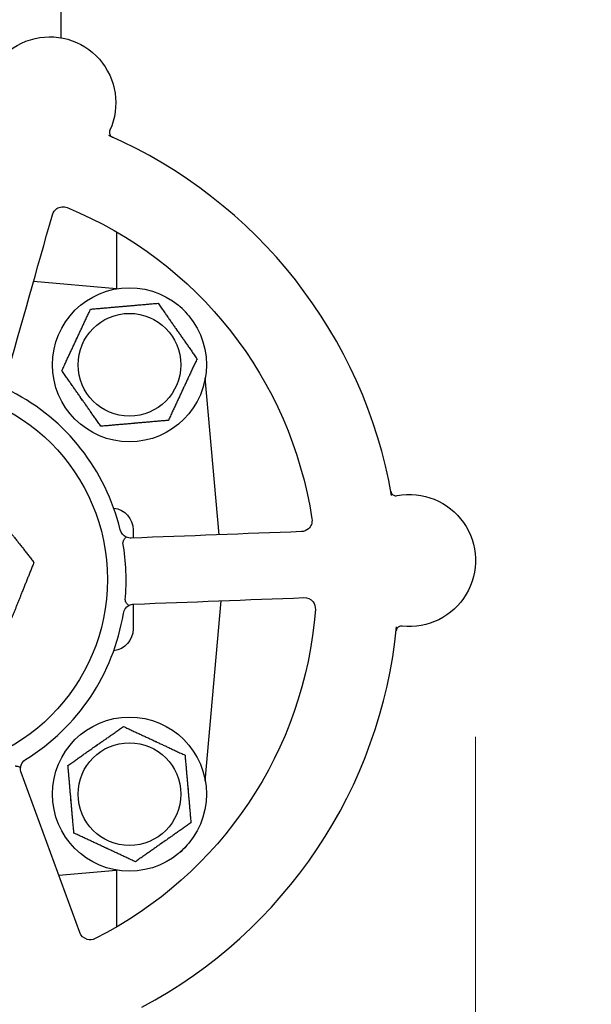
# Model space of a CAD drawing. Header units: inches. Extents: x 1 to 669, y 0 to 417.
# Tile 177 of 256: x 156.38 to 159.63, y 353.12 to 358.71. Entities that reach past the tile are written whole.
import ezdxf

# ---------------------------------------------------------------- set-up
doc = ezdxf.new("R2010")
doc.units = ezdxf.units.IN
doc.header["$LTSCALE"] = 12
doc.header["$MEASUREMENT"] = 0
doc.header["$PDMODE"] = 1
doc.layers.get('Defpoints').update_dxf_attribs({"linetype": 'CONTINUOUS'})
doc.layers.add('D', color=2, linetype='CONTINUOUS')
doc.layers.add('Q', color=4, linetype='CONTINUOUS')
doc.styles.get("Standard").update_dxf_attribs({"font": 'SIMPLEX.SHX', "width": 0.875})
doc.dimstyles.new('STANDARD$0', dxfattribs={"dimscale": 32, "dimtxt": 0.09375, "dimasz": 0.0625, "dimexe": 0.03125, "dimexo": 0.03125, "dimgap": 0.03125, "dimtad": 1, "dimtih": 1, "dimtoh": 1, "dimdec": 4, "dimzin": 12, "dimdsep": 46, "dimlunit": 5, "dimtxsty": 'Standard', "dimcen": -0.03125, "dimclrd": 256, "dimclre": 256, "dimclrt": 256, "dimadec": 0, "dimazin": 0, "dimtfac": 0.875, "dimtdec": 4, "dimtofl": 0, "dimtmove": 0, "dimatfit": 3, "dimfxl": 1, "dimtolj": 1, "dimtzin": 12, "dimlwd": 13, "dimlwe": 13, "dimarcsym": 0})

# ---------------------------------------------------------------- blocks, each defined once
blk = doc.blocks.new('*D22')
at = {"layer": 'D', "lineweight": 13, "transparency": 16777216}
for p, q in [((58.9839, 356.0954), (58.9839, 301.0531)), ((158.9712, 354.6364), (158.9712, 301.0531)), ((60.9839, 302.0531), (156.9712, 302.0531))]:
    blk.add_line(p, q, dxfattribs=at)
at = {"layer": 'D', "transparency": 16777216}
for points in [[(60.9839, 302.3864), (60.9839, 301.7198), (58.9839, 302.0531)], [(156.9712, 302.3864), (156.9712, 301.7198), (158.9712, 302.0531)]]:
    blk.add_solid(points, dxfattribs=at)
at = {"layer": 'Defpoints', "color": 0, "transparency": 16777216}
for p in [(58.9839, 357.0954), (158.9712, 355.6364), (158.9712, 302.0531)]:
    blk.add_point(p, dxfattribs=at)
at = {"layer": 'D', "transparency": 16777216, "insert": (108.9775, 304.5531), "char_height": 3, "attachment_point": 5}
blk.add_mtext('\\A1;100{}{\\C2;%%p1}', dxfattribs=at)
blk = doc.blocks.new('*D24')
at = {"layer": 'D', "lineweight": 13, "transparency": 16777216}
for p, q in [((121.7396, 407.0897), (174.1585, 407.0897)), ((173.1585, 405.0897), (173.1585, 371.6877)), ((173.1585, 319.1694), (173.1585, 366.6877)), ((121.1511, 317.1694), (174.1585, 317.1694))]:
    blk.add_line(p, q, dxfattribs=at)
at = {"layer": 'D', "transparency": 16777216}
for points in [[(172.8252, 405.0897), (173.4918, 405.0897), (173.1585, 407.0897)], [(172.8252, 319.1694), (173.4918, 319.1694), (173.1585, 317.1694)]]:
    blk.add_solid(points, dxfattribs=at)
at = {"layer": 'Defpoints', "color": 0, "transparency": 16777216}
for p in [(120.7396, 407.0897), (120.1511, 317.1694), (173.1585, 317.1694)]:
    blk.add_point(p, dxfattribs=at)
at = {"layer": 'D', "transparency": 16777216, "insert": (173.1585, 369.1877), "char_height": 3, "attachment_point": 5}
blk.add_mtext('\\A1;90{}{\\C2;%%p1}', dxfattribs=at)
blk = doc.blocks.new('*D48')
at = {"layer": 'D', "linetype": 'ByBlock', "lineweight": 13, "transparency": 16777216}
for p, q in [((153.2658, 361.2772), (166.0451, 361.2772)), ((165.0451, 359.2772), (165.0451, 341.7233)), ((165.0451, 319.1694), (165.0451, 336.7233)), ((121.1511, 317.1694), (166.0451, 317.1694))]:
    blk.add_line(p, q, dxfattribs=at)
at = {"layer": 'D', "transparency": 16777216}
for points in [[(164.7118, 359.2772), (165.3785, 359.2772), (165.0451, 361.2772)], [(164.7118, 319.1694), (165.3785, 319.1694), (165.0451, 317.1694)]]:
    blk.add_solid(points, dxfattribs=at)
at = {"layer": 'Defpoints', "color": 0, "transparency": 16777216}
for p in [(152.2658, 361.2772), (120.1511, 317.1694), (165.0451, 317.1694)]:
    blk.add_point(p, dxfattribs=at)
at = {"layer": 'D', "transparency": 16777216, "insert": (165.0451, 339.2233), "char_height": 3, "attachment_point": 5}
blk.add_mtext('\\A1;44', dxfattribs=at)

msp = doc.modelspace()

# ---------------------------------------------------------------- linework, layer by layer
at = {"layer": 'Q', "extrusion": (-2.44929e-16, -1, -2.22045e-16)}
for p, q in [((156.6162, 358.60418), (156.6162, 359.41715)), ((156.9337, 357.17946), (156.9337, 357.50097)), ((156.93057, 357.17893), (156.46001, 357.2201)), ((157.51401, 355.78267), (157.43608, 356.67342)), ((157.02545, 355.8103), (157.02545, 355.76401)), ((157.43608, 354.38468), (157.5256, 355.40784)), ((157.02545, 355.39105), (157.02545, 355.39101)), ((157.02545, 355.38858), (157.02545, 355.2478)), ((156.60312, 353.85052), (156.93057, 353.87917)), ((156.9337, 353.55712), (156.9337, 353.87864))]:
    msp.add_line(p, q, dxfattribs=at)
at = {"layer": 'Q'}
for centre, radius in [((157.00495, 356.7478), 0.4375), ((157.00495, 356.7478), 0.29163), ((155.7862, 355.52905), 1.09375), ((157.00495, 354.3103), 0.4375), ((157.00495, 354.3103), 0.29163)]:
    msp.add_circle(centre, radius, dxfattribs=at)
at = {"layer": 'Q', "extrusion": (5.43852e-32, 2.22045e-16, -1)}
for centre, radius, start, end in [((-156.55246, 358.23463), 0.375, 7.15319, 204.47262), ((-155.7862, 355.52905), 2.2815, 112.28179, 171.34405), ((-157.00495, 356.7478), 0.334, 82.78302, 87.21698), ((-157.00495, 356.7478), 0.334, 142.78302, 147.21698), ((-157.00495, 356.7478), 0.334, 22.78302, 27.21698), ((-157.00495, 356.7478), 0.334, 202.78302, 207.21698), ((-157.00495, 356.7478), 0.334, 322.78302, 327.21698), ((-157.00495, 356.7478), 0.334, 262.78302, 267.21698), ((-158.59615, 355.63636), 0.375, 79.13825, 276.52206), ((-156.90045, 355.8103), 0.125, 96.99652, 180), ((-157.01326, 355.82609), 0.0625, 295.00638, 346.39174), ((-155.7862, 355.52905), 2.2815, 184.28179, 243.34405), ((-157.03234, 355.32646), 0.0625, 9.23411, 60.61946), ((-156.90045, 355.2478), 0.125, 180, 263.00348), ((-157.00495, 354.3103), 0.334, 52.78302, 57.21698), ((-157.00495, 354.3103), 0.334, 112.78302, 117.21698), ((-156.44789, 354.45384), 0.0625, 7.00638, 58.39174), ((-157.00495, 354.3103), 0.334, 172.78302, 177.21698), ((-157.00495, 354.3103), 0.334, 352.78302, 357.21698), ((-157.00495, 354.3103), 0.334, 292.78302, 297.21698), ((-157.00495, 354.3103), 0.334, 232.78302, 237.21698)]:
    msp.add_arc(centre, radius, start, end, dxfattribs=at)
at = {"layer": 'Q'}
for centre, radius, start, end in [((155.7862, 355.52905), 2.75, 9.97194, 66.40222), ((157.04926, 356.79211), 0.375, 40.45111, 49.54889), ((155.7862, 355.52905), 1.2, 13.60826, 62.76589), ((155.7862, 355.52905), 1.2, 354.42397, 9.95019), ((155.7862, 355.52905), 1.2, 301.60826, 350.76589), ((155.7862, 355.52905), 2.75, 297.97194, 354.40222), ((157.04926, 354.26599), 0.375, 310.45111, 319.54889)]:
    msp.add_arc(centre, radius, start, end, dxfattribs=at)
for centre, major_axis, ratio, start_param, end_param in [((157.01832, 355.72363), (0.04966, -0.01902), 0.442502, 3.1046792, 3.4001772), ((157.02623, 355.42834), (0.04462, 0.02242), 0.4570426, 2.8608177, 3.1645595)]:
    msp.add_ellipse(centre, major_axis=major_axis, ratio=ratio, start_param=start_param, end_param=end_param, dxfattribs=at)
for points, knots in [([(156.89377, 358.07929), (156.89247, 358.07643), (156.89162, 358.07333), (156.89092, 358.06705), (156.89106, 358.06379), (156.89237, 358.05755), (156.89358, 358.05451), (156.89679, 358.04908), (156.89881, 358.0466), (156.90234, 358.04342), (156.90365, 358.04242), (156.90559, 358.04117), (156.9062, 358.04081), (156.90696, 358.04039), (156.90714, 358.04029), (156.90742, 358.04015), (156.90753, 358.04009), (156.90776, 358.03998), (156.90787, 358.03993), (156.90804, 358.03984), (156.9081, 358.03981), (156.90824, 358.03974), (156.90829, 358.03972), (156.90843, 358.03966), (156.90846, 358.03964), (156.90853, 358.03961), (156.90854, 358.0396), (156.90854, 358.0396)], [0, 0, 0, 0, 0.009409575, 0.009409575, 0.018965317, 0.018965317, 0.028522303, 0.028522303, 0.037901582, 0.037901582, 0.042793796, 0.042793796, 0.044867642, 0.044867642, 0.045532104, 0.045532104, 0.04598629, 0.04598629, 0.04659846, 0.04659846, 0.047223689, 0.047223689, 0.048245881, 0.048245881, 0.050500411, 0.050500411, 0.053866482, 0.053866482, 0.053866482, 0.053866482]), ([(156.56743, 357.59939), (156.57138, 357.61333), (156.58621, 357.63418), (156.62024, 357.64702), (156.64159, 357.64415), (156.65126, 357.64019)], [-0.41816052, -0.41816052, -0.41816052, -0.41816052, -0.23894887, -0.11947443, 0, 0, 0, 0]), ([(158.4905, 356.02836), (158.4905, 356.02836), (158.4905, 356.02836), (158.4905, 356.02835), (158.49048, 356.02841), (158.49057, 356.02799), (158.49059, 356.02792), (158.49063, 356.02772), (158.49066, 356.02758), (158.49075, 356.0272), (158.49081, 356.02696), (158.491, 356.02623), (158.49115, 356.0257), (158.49197, 356.02312), (158.49287, 356.0211), (158.49519, 356.01709), (158.49669, 356.0151), (158.50068, 356.01093), (158.50341, 356.00887), (158.50918, 356.00593), (158.51226, 356.00496), (158.51872, 356.00397), (158.52219, 356.00401), (158.52551, 356.00464)], [0.045958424, 0.045958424, 0.045958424, 0.045958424, 0.046558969, 0.046558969, 0.05214301, 0.05214301, 0.052984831, 0.052984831, 0.053806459, 0.053806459, 0.054634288, 0.054634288, 0.056277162, 0.056277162, 0.062809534, 0.062809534, 0.070176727, 0.070176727, 0.080146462, 0.080146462, 0.089599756, 0.089599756, 0.09973509, 0.09973509, 0.09973509, 0.09973509]), ([(158.04171, 355.87242), (158.04329, 355.86208), (158.04105, 355.84067), (158.02055, 355.81061), (157.99679, 355.80111), (157.98231, 355.80056)], [-0.41816031, -0.41816031, -0.41816031, -0.41816031, -0.29868593, -0.17921156, 0, 0, 0, 0]), ([(156.969, 355.74345), (156.96995, 355.74543), (156.97093, 355.74739), (156.97288, 355.75122), (156.97385, 355.75308), (156.97686, 355.75856), (156.97864, 355.76128), (156.98168, 355.76555), (156.9831, 355.76727), (156.98543, 355.76929), (156.98631, 355.76966), (156.98682, 355.76946), (156.98683, 355.76946), (156.98684, 355.76945)], [-0.11228968, -0.11228968, -0.11228968, -0.11228968, -0.09970635, -0.09970635, -0.08712535, -0.08712535, -0.06044761, -0.06044761, -0.02917906, -0.02917906, 0, 0, 0.00065686, 0.00065686, 0.00065686, 0.00065686]), ([(157.00168, 355.38092), (157.00167, 355.38091), (157.00166, 355.38091), (157.00123, 355.38071), (157.00025, 355.38114), (156.99756, 355.38321), (156.99591, 355.38478), (156.99235, 355.38907), (156.99044, 355.39175), (156.98732, 355.3964), (156.98621, 355.39813), (156.98401, 355.40173), (156.98292, 355.40359), (156.98186, 355.40546)], [-0.12613448, -0.12613448, -0.12613448, -0.12613448, -0.12547786, -0.12547786, -0.09345655, -0.09345655, -0.06308579, -0.06308579, -0.03285121, -0.03285121, -0.0163979, -0.0163979, -0.000001, -0.000001, -0.000001, -0.000001]), ([(157.99662, 355.42583), (158.01593, 355.42657), (158.05039, 355.4114), (158.0625, 355.37434), (158.06133, 355.35871)], [-0.41816052, -0.41816052, -0.41816052, -0.41816052, -0.17921165, 0, 0, 0, 0]), ([(158.55364, 355.26379), (158.5506, 355.26411), (158.54747, 355.26394), (158.54136, 355.26269), (158.5383, 355.26155), (158.53278, 355.25837), (158.53026, 355.25628), (158.52608, 355.25155), (158.52435, 355.24886), (158.52241, 355.24452), (158.52187, 355.24297), (158.52128, 355.24073), (158.52112, 355.24005), (158.52096, 355.23919), (158.52093, 355.23899), (158.52087, 355.23867), (158.52085, 355.23855), (158.52082, 355.2383), (158.5208, 355.23819), (158.52077, 355.238), (158.52076, 355.23793), (158.52074, 355.23778), (158.52074, 355.23772), (158.52072, 355.23757), (158.52071, 355.23753), (158.5207, 355.23745), (158.5207, 355.23744), (158.5207, 355.23744)], [0.000241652, 0.000241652, 0.000241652, 0.000241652, 0.009409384, 0.009409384, 0.018964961, 0.018964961, 0.028522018, 0.028522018, 0.037901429, 0.037901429, 0.042793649, 0.042793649, 0.044867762, 0.044867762, 0.045532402, 0.045532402, 0.045986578, 0.045986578, 0.046598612, 0.046598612, 0.047223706, 0.047223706, 0.048245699, 0.048245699, 0.050499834, 0.050499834, 0.053865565, 0.053865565, 0.053865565, 0.053865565]), ([(156.35561, 354.4704), (156.35779, 354.4701), (156.35996, 354.46978), (156.36421, 354.46911), (156.36627, 354.46876), (156.37242, 354.46759), (156.37555, 354.46673), (156.38055, 354.46517), (156.38263, 354.46434), (156.38526, 354.46275), (156.38589, 354.46203), (156.38586, 354.46149), (156.38586, 354.46147), (156.38585, 354.46146)], [-0.11224696, -0.11224696, -0.11224696, -0.11224696, -0.0996727, -0.0996727, -0.08710082, -0.08710082, -0.06043925, -0.06043925, -0.02917072, -0.02917072, 0, 0, 0.00065687, 0.00065687, 0.00065687, 0.00065687]), ([(156.80975, 353.49003), (156.79574, 353.483), (156.75687, 353.48009), (156.72972, 353.50619), (156.72305, 353.52432)], [-0.41816031, -0.41816031, -0.41816031, -0.41816031, -0.23894875, 0, 0, 0, 0])]:
    msp.add_open_spline(points, degree=3, knots=knots, dxfattribs=at)
for points in [[(156.89377, 358.07929), (156.89377, 358.07929), (156.89377, 358.07929), (156.89377, 358.07929)], [(156.30382, 356.66862), (156.39173, 356.97903), (156.47958, 357.28922), (156.56743, 357.59939)], [(158.52558, 356.00465), (158.52558, 356.00465), (158.52558, 356.00465), (158.52558, 356.00465)], [(157.98231, 355.80056), (157.66018, 355.78825), (157.33803, 355.77595), (157.01564, 355.76364)], [(157.01564, 355.76364), (157.00586, 355.76326), (156.99593, 355.76521), (156.98684, 355.76945)], [(157.02995, 355.38891), (157.35234, 355.40122), (157.67449, 355.41353), (157.99662, 355.42583)], [(157.00168, 355.38092), (157.01042, 355.38584), (157.02017, 355.38854), (157.02995, 355.38891)], [(158.55388, 355.26376), (158.55388, 355.26376), (158.55388, 355.26376), (158.55388, 355.26376)], [(156.38923, 354.43227), (156.38585, 354.44146), (156.38463, 354.45151), (156.38585, 354.46146)], [(156.72305, 353.52432), (156.61181, 353.82689), (156.50056, 354.12947), (156.38923, 354.43227)]]:
    msp.add_open_spline(points, degree=3, dxfattribs=at)
for points, weights in [([(156.7839, 357.06348), (156.97586, 357.08028), (157.16782, 357.09707)], [1, 1.15470053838, 1]), ([(157.16782, 357.09707), (157.27834, 356.93923), (157.38887, 356.78139)], [1, 1.15470053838, 1]), ([(156.62104, 356.71421), (156.70247, 356.88885), (156.7839, 357.06348)], [1, 1.15470053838, 1]), ([(157.38887, 356.78139), (157.30743, 356.60675), (157.226, 356.43211)], [1, 1.15470053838, 1]), ([(156.84208, 356.39853), (156.73156, 356.55637), (156.62104, 356.71421)], [1, 1.15470053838, 1]), ([(157.226, 356.43211), (157.03404, 356.41532), (156.84208, 356.39853)], [1, 1.15470053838, 1]), ([(156.25131, 355.89489), (156.34934, 355.77026), (156.46253, 355.62635)], [1, 1.0379548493, 1]), ([(156.46253, 355.62635), (156.3945, 355.45637), (156.33558, 355.30917)], [1, 1.0379548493, 1]), ([(156.65568, 354.47317), (156.81352, 354.58369), (156.97136, 354.69421)], [1, 1.15470053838, 1]), ([(156.97136, 354.69421), (157.146, 354.61278), (157.32064, 354.53134)], [1, 1.15470053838, 1]), ([(157.32064, 354.53134), (157.33743, 354.33939), (157.35422, 354.14743)], [1, 1.15470053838, 1]), ([(156.68926, 354.08925), (156.67247, 354.28121), (156.65568, 354.47317)], [1, 1.15470053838, 1]), ([(157.35422, 354.14743), (157.19638, 354.03691), (157.03854, 353.92638)], [1, 1.15470053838, 1]), ([(157.03854, 353.92638), (156.8639, 354.00782), (156.68926, 354.08925)], [1, 1.15470053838, 1])]:
    msp.add_rational_spline(points, weights, degree=2, dxfattribs=at)

# ---------------------------------------------------------------- dimensions: what is measured, and where the dimension line sits
at = {"layer": 'D'}
dim = msp.add_linear_dim(base=(173.15851, 317.16945), p1=(120.7396, 407.08975), p2=(120.1511, 317.16945), angle=90, text='<>{}{\\C2;%%p1}', dimstyle='STANDARD$0', override={"dimdec": 1, "dimtp": 1, "dimtm": 1, "dimarcsym": 1}, dxfattribs=at)
dim.commit()
dim.dimension.update_dxf_attribs({"geometry": '*D24', "text_midpoint": (173.15851, 369.18774), "dimtype": 160})
dim = msp.add_linear_dim(base=(165.04515, 317.16945), p1=(152.26576, 361.27725), p2=(120.1511, 317.16945), angle=90, dimstyle='STANDARD$0', override={"dimdec": 2, "dimadec": 8, "dimarcsym": 1}, dxfattribs=at)
dim.commit()
dim.dimension.update_dxf_attribs({"geometry": '*D48', "text_midpoint": (165.04515, 339.22335)})
dim = msp.add_linear_dim(base=(158.97115, 302.0531), p1=(58.98388, 357.09545), p2=(158.97115, 355.63636), text='<>{}{\\C2;%%p1}', dimstyle='STANDARD$0', override={"dimdec": 0, "dimtp": 1, "dimtm": 1, "dimarcsym": 1}, dxfattribs=at)
dim.commit()
dim.dimension.update_dxf_attribs({"geometry": '*D22', "text_midpoint": (108.97752, 304.5531)})

doc.saveas('drawing.dxf')
